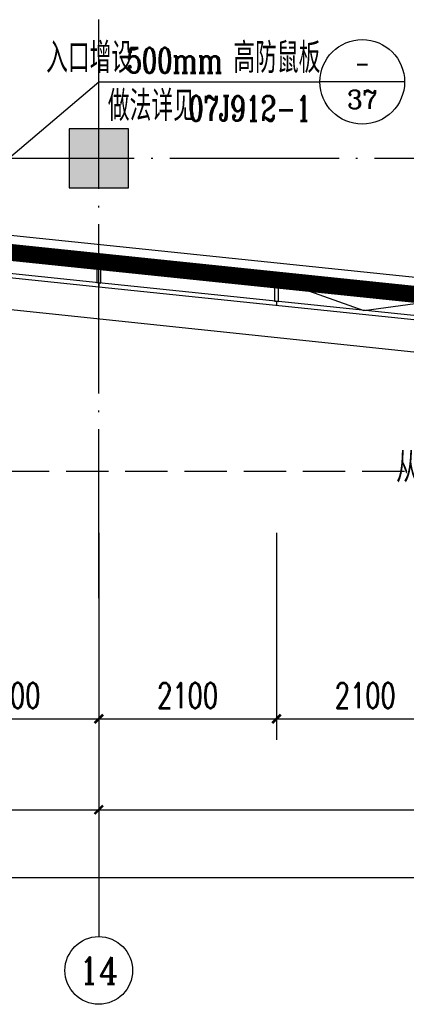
# Model space of a CAD drawing. Extents: x 797781 to 1255204, y 21234 to 1024248.
# Tile 165 of 256: x 971173 to 975743, y 171579 to 183218. Entities that reach past the tile are written whole.
import ezdxf
from ezdxf.enums import TextEntityAlignment as Align

# ---------------------------------------------------------------- set-up
doc = ezdxf.new("R2010")
doc.units = 0
doc.header["$LTSCALE"] = 1000
doc.header["$MEASUREMENT"] = 0
for name, pattern in [('230303生产综合楼-平面图_t8$0$DASH', [0.35, 0.25, -0.1]), ('230303生产综合楼-平面图_t8$0$DOTE', [2.42, 2, -0.2, 0.02, -0.2]), ('__DASH', [0.35, 0.25, -0.1])]:
    doc.linetypes.add(name, pattern=pattern)
for name, color, linetype in [('230303生产综合楼-平面图_t8$0$3T_WOOD', 21, 'Continuous'), ('230303生产综合楼-平面图_t8$0$AXIS', 3, 'Continuous'), ('230303生产综合楼-平面图_t8$0$AXIS_TEXT', 7, 'Continuous'), ('230303生产综合楼-平面图_t8$0$COLUMN', 40, 'Continuous'), ('230303生产综合楼-平面图_t8$0$CURTWALL', 4, 'Continuous'), ('230303生产综合楼-平面图_t8$0$DOTE', 1, '230303生产综合楼-平面图_t8$0$DOTE'), ('230303生产综合楼-平面图_t8$0$PUB_HATCH', 8, 'Continuous'), ('230303生产综合楼-平面图_t8$0$PUB_TEXT', 7, 'Continuous'), ('230303生产综合楼-平面图_t8$0$轮廓', 2, 'Continuous'), ('AXIS_TEXT', 7, 'Continuous'), ('DIM_IDEN', 3, 'Continuous'), ('PUB_HATCH', 8, 'Continuous'), ('PUB_TEXT', 7, 'Continuous')]:
    doc.layers.add(name, color=color, linetype=linetype)
doc.styles.add('230303生产综合楼-平面图_t8$0$_TCH_AXIS', font='COMPLEX', dxfattribs={"bigfont": 'GBCBIG'})
doc.styles.add('230303生产综合楼-平面图_t8$0$_TCH_DIM', font='SIMPLEX', dxfattribs={"bigfont": 'GBCBIG'})
doc.styles.add('230303生产综合楼-平面图_T8$0$_TCH_DIM_T3', font='SIMPLEX', dxfattribs={"width": 0.705882, "bigfont": 'GBCBIG'})
doc.styles.add('_TCH_DIM', font='SIMPLEX', dxfattribs={"bigfont": 'GBCBIG'})
doc.styles.add('_TCH_LABEL', font='COMPLEX', dxfattribs={"bigfont": 'GBCBIG'})
doc.styles.add('COMPLEX', font='COMPLEX')
doc.dimstyles.new('230303生产综合楼-平面图_T8$0$_TCH_ARCH&&100', dxfattribs={"dimtxt": 297.5, "dimasz": 100, "dimexe": 250, "dimexo": 300, "dimgap": 126.25, "dimtad": 1, "dimdec": 0, "dimzin": 0, "dimdsep": 46, "dimtxsty": '230303生产综合楼-平面图_T8$0$_TCH_DIM_T3', "dimblk": '230303生产综合楼-平面图_t8$0$_ArchTick', "dimcen": 0.09, "dimclrt": 7, "dimazin": 2, "dimtfac": 1, "dimtdec": 0, "dimtix": 1, "dimtmove": 2, "dimatfit": 3, "dimfxl": 1, "dimtolj": 1, "dimtzin": 0, "dimarcsym": 0})

# ---------------------------------------------------------------- blocks, each defined once
blk = doc.blocks.new('AQ1')
at = {"color": 6, "linetype": '__DASH', "ltscale": 4, "const_width": 200}
blk.add_lwpolyline([(1176700, 166553), (1159915, 168295), (1151500, 168295)], dxfattribs=at)
at = {"layer": 'PUB_TEXT', "style": '_TCH_DIM'}
blk.add_text('从本层楼地面建筑标高起', height=357.45, dxfattribs=at).set_placement((1171816, 164813))
blk = doc.blocks.new('230303生产综合楼-平面图_t8$0$2FND')
at = {"layer": '230303生产综合楼-平面图_t8$0$PUB_TEXT', "style": '230303生产综合楼-平面图_t8$0$_TCH_DIM'}
blk.add_text('梁下开洞', height=357.45, dxfattribs=at).set_placement((631014.8, -12891.8))
blk = doc.blocks.new('230303生产综合楼-平面图_t8$0$1WZST')
at = {"layer": '230303生产综合楼-平面图_t8$0$3T_WOOD'}
for points in [[(961557, -20065), (961607, -20071), (961607, -19819), (961557, -19814)], [(963657, -20283), (963707, -20289), (963707, -20037), (963657, -20032)]]:
    blk.add_lwpolyline(points, close=True, dxfattribs=at)
for points in [[(961582, -20068), (961582, -20118)], [(963682, -20286), (963682, -20336)]]:
    blk.add_lwpolyline(points, dxfattribs=at)
blk = doc.blocks.new('230303生产综合楼-平面图_t8$0$_ArchTick')
at = {"color": 0, "linetype": 'ByBlock', "const_width": 0.3}
blk.add_lwpolyline([(-0.5, -0.5), (0.5, 0.5)], dxfattribs=at)
blk = doc.blocks.new('*D1491')
at = {"layer": '230303生产综合楼-平面图_t8$0$AXIS', "color": 0, "lineweight": -2, "transparency": 16777216}
for p, q in [((970008, 177154), (970008, 174704)), ((972108, 177154), (972108, 174704)), ((970008, 174954), (972108, 174954))]:
    blk.add_line(p, q, dxfattribs=at)
at = {"layer": 'Defpoints', "color": 0, "transparency": 16777216}
for p in [(970008, 177454), (972108, 177454), (972108, 174954)]:
    blk.add_point(p, dxfattribs=at)
at = {"layer": '230303生产综合楼-平面图_t8$0$AXIS', "color": 0, "lineweight": -2, "transparency": 16777216, "xscale": 100, "yscale": 100, "zscale": 100, "rotation": 180}
blk.add_blockref('230303生产综合楼-平面图_t8$0$_ArchTick', (970008, 174954), dxfattribs=at)
at = {"layer": '230303生产综合楼-平面图_t8$0$AXIS', "color": 0, "lineweight": -2, "transparency": 16777216, "xscale": 100, "yscale": 100, "zscale": 100}
blk.add_blockref('230303生产综合楼-平面图_t8$0$_ArchTick', (972108, 174954), dxfattribs=at)
at = {"layer": '230303生产综合楼-平面图_t8$0$AXIS', "color": 7, "transparency": 16777216, "insert": (971058, 175229), "char_height": 297.5, "attachment_point": 5, "style": '230303生产综合楼-平面图_T8$0$_TCH_DIM_T3'}
blk.add_mtext('\\A1;2100', dxfattribs=at)
blk = doc.blocks.new('*D1492')
at = {"layer": '230303生产综合楼-平面图_t8$0$AXIS', "color": 0, "lineweight": -2, "transparency": 16777216}
for p, q in [((972108, 177154), (972108, 174704)), ((974208, 177154), (974208, 174704)), ((972108, 174954), (974208, 174954))]:
    blk.add_line(p, q, dxfattribs=at)
at = {"layer": 'Defpoints', "color": 0, "transparency": 16777216}
for p in [(972108, 177454), (974208, 177454), (974208, 174954)]:
    blk.add_point(p, dxfattribs=at)
at = {"layer": '230303生产综合楼-平面图_t8$0$AXIS', "color": 0, "lineweight": -2, "transparency": 16777216, "xscale": 100, "yscale": 100, "zscale": 100, "rotation": 180}
blk.add_blockref('230303生产综合楼-平面图_t8$0$_ArchTick', (972108, 174954), dxfattribs=at)
at = {"layer": '230303生产综合楼-平面图_t8$0$AXIS', "color": 0, "lineweight": -2, "transparency": 16777216, "xscale": 100, "yscale": 100, "zscale": 100}
blk.add_blockref('230303生产综合楼-平面图_t8$0$_ArchTick', (974208, 174954), dxfattribs=at)
at = {"layer": '230303生产综合楼-平面图_t8$0$AXIS', "color": 7, "transparency": 16777216, "insert": (973158, 175229), "char_height": 297.5, "attachment_point": 5, "style": '230303生产综合楼-平面图_T8$0$_TCH_DIM_T3'}
blk.add_mtext('\\A1;2100', dxfattribs=at)
blk = doc.blocks.new('*D1493')
at = {"layer": '230303生产综合楼-平面图_t8$0$AXIS', "color": 0, "lineweight": -2, "transparency": 16777216}
for p, q in [((974208, 177154), (974208, 174704)), ((976308, 177154), (976308, 174704)), ((974208, 174954), (976308, 174954))]:
    blk.add_line(p, q, dxfattribs=at)
at = {"layer": 'Defpoints', "color": 0, "transparency": 16777216}
for p in [(974208, 177454), (976308, 177454), (976308, 174954)]:
    blk.add_point(p, dxfattribs=at)
at = {"layer": '230303生产综合楼-平面图_t8$0$AXIS', "color": 0, "lineweight": -2, "transparency": 16777216, "xscale": 100, "yscale": 100, "zscale": 100, "rotation": 180}
blk.add_blockref('230303生产综合楼-平面图_t8$0$_ArchTick', (974208, 174954), dxfattribs=at)
at = {"layer": '230303生产综合楼-平面图_t8$0$AXIS', "color": 0, "lineweight": -2, "transparency": 16777216, "xscale": 100, "yscale": 100, "zscale": 100}
blk.add_blockref('230303生产综合楼-平面图_t8$0$_ArchTick', (976308, 174954), dxfattribs=at)
at = {"layer": '230303生产综合楼-平面图_t8$0$AXIS', "color": 7, "transparency": 16777216, "insert": (975258, 175229), "char_height": 297.5, "attachment_point": 5, "style": '230303生产综合楼-平面图_T8$0$_TCH_DIM_T3'}
blk.add_mtext('\\A1;2100', dxfattribs=at)
blk = doc.blocks.new('*D1510')
at = {"layer": '230303生产综合楼-平面图_t8$0$AXIS', "color": 0, "lineweight": -2, "transparency": 16777216}
for p, q in [((963708, 176079), (963708, 173629)), ((972108, 176079), (972108, 173629)), ((963708, 173879), (972108, 173879))]:
    blk.add_line(p, q, dxfattribs=at)
at = {"layer": 'Defpoints', "color": 0, "transparency": 16777216}
for p in [(963708, 176379), (972108, 176379), (972108, 173879)]:
    blk.add_point(p, dxfattribs=at)
at = {"layer": '230303生产综合楼-平面图_t8$0$AXIS', "color": 0, "lineweight": -2, "transparency": 16777216, "xscale": 100, "yscale": 100, "zscale": 100, "rotation": 180}
blk.add_blockref('230303生产综合楼-平面图_t8$0$_ArchTick', (963708, 173879), dxfattribs=at)
at = {"layer": '230303生产综合楼-平面图_t8$0$AXIS', "color": 0, "lineweight": -2, "transparency": 16777216, "xscale": 100, "yscale": 100, "zscale": 100}
blk.add_blockref('230303生产综合楼-平面图_t8$0$_ArchTick', (972108, 173879), dxfattribs=at)
at = {"layer": '230303生产综合楼-平面图_t8$0$AXIS', "color": 7, "transparency": 16777216, "insert": (967908, 174154), "char_height": 297.5, "attachment_point": 5, "style": '230303生产综合楼-平面图_T8$0$_TCH_DIM_T3'}
blk.add_mtext('\\A1;8400', dxfattribs=at)
blk = doc.blocks.new('*D1511')
at = {"layer": '230303生产综合楼-平面图_t8$0$AXIS', "color": 0, "lineweight": -2, "transparency": 16777216}
for p, q in [((972108, 176079), (972108, 173629)), ((980508, 176079), (980508, 173629)), ((972108, 173879), (980508, 173879))]:
    blk.add_line(p, q, dxfattribs=at)
at = {"layer": 'Defpoints', "color": 0, "transparency": 16777216}
for p in [(972108, 176379), (980508, 176379), (980508, 173879)]:
    blk.add_point(p, dxfattribs=at)
at = {"layer": '230303生产综合楼-平面图_t8$0$AXIS', "color": 0, "lineweight": -2, "transparency": 16777216, "xscale": 100, "yscale": 100, "zscale": 100, "rotation": 180}
blk.add_blockref('230303生产综合楼-平面图_t8$0$_ArchTick', (972108, 173879), dxfattribs=at)
at = {"layer": '230303生产综合楼-平面图_t8$0$AXIS', "color": 0, "lineweight": -2, "transparency": 16777216, "xscale": 100, "yscale": 100, "zscale": 100}
blk.add_blockref('230303生产综合楼-平面图_t8$0$_ArchTick', (980508, 173879), dxfattribs=at)
at = {"layer": '230303生产综合楼-平面图_t8$0$AXIS', "color": 7, "transparency": 16777216, "insert": (976308, 174154), "char_height": 297.5, "attachment_point": 5, "style": '230303生产综合楼-平面图_T8$0$_TCH_DIM_T3'}
blk.add_mtext('\\A1;8400', dxfattribs=at)
blk = doc.blocks.new('*D1514')
at = {"layer": '230303生产综合楼-平面图_t8$0$AXIS', "color": 0, "lineweight": -2, "transparency": 16777216}
for p, q in [((895858, 176079), (895858, 172829)), ((989558, 176079), (989558, 172829)), ((895858, 173079), (989558, 173079))]:
    blk.add_line(p, q, dxfattribs=at)
at = {"layer": 'Defpoints', "color": 0, "transparency": 16777216}
for p in [(895858, 176379), (989558, 176379), (989558, 173079)]:
    blk.add_point(p, dxfattribs=at)
at = {"layer": '230303生产综合楼-平面图_t8$0$AXIS', "color": 0, "lineweight": -2, "transparency": 16777216, "xscale": 100, "yscale": 100, "zscale": 100, "rotation": 180}
blk.add_blockref('230303生产综合楼-平面图_t8$0$_ArchTick', (895858, 173079), dxfattribs=at)
at = {"layer": '230303生产综合楼-平面图_t8$0$AXIS', "color": 0, "lineweight": -2, "transparency": 16777216, "xscale": 100, "yscale": 100, "zscale": 100}
blk.add_blockref('230303生产综合楼-平面图_t8$0$_ArchTick', (989558, 173079), dxfattribs=at)
at = {"layer": '230303生产综合楼-平面图_t8$0$AXIS', "color": 7, "transparency": 16777216, "insert": (942708, 173354), "char_height": 297.5, "attachment_point": 5, "style": '230303生产综合楼-平面图_T8$0$_TCH_DIM_T3'}
blk.add_mtext('\\A1;93700', dxfattribs=at)
blk = doc.blocks.new('_AXISO')
blk.add_circle((0, 0), 0.5)
at = {"layer": 'AXIS_TEXT', "style": 'COMPLEX', "width": 1.041667}
blk.add_attdef('A', text='', height=0.56, dxfattribs=at).set_placement((-0.25, -0.28), (0.25, -0.28), align=Align.FIT)
blk = doc.blocks.new('_FZH')
blk.add_lwpolyline([(-0.5, -0.5), (0.5, -0.5), (0.5, 0.5), (-0.5, 0.5)], close=True)
at = {"layer": 'PUB_HATCH'}
blk.add_solid([(-0.5, -0.5), (0.5, -0.5), (-0.5, 0.5), (0.5, 0.5)], dxfattribs=at)

msp = doc.modelspace()

# ---------------------------------------------------------------- linework, layer by layer
at = {"layer": '230303生产综合楼-平面图_t8$0$AXIS'}
msp.add_line((972108, 176379.2), (972108, 172379.2), dxfattribs=at)
at = {"layer": '230303生产综合楼-平面图_t8$0$CURTWALL'}
for points in [[(989258, 187429.2), (989258, 178578.7), (963723.5, 181229.2), (945508, 181229.2)], [(989508, 185779.2), (989508, 178301.4), (972108, 180107.5)], [(989558, 185779.2), (989558, 178246), (972108, 180057.2)], [(972107, 180107.6), (969995.8, 180326.8)], [(972108, 180057.2), (969990.9, 180277)], [(974233, 180138), (975240.3, 179780.7), (976283, 179922.4)]]:
    msp.add_lwpolyline(points, dxfattribs=at)
at = {"layer": '230303生产综合楼-平面图_t8$0$DOTE'}
for p, q in [((972108, 176379.2), (972108, 207979.2)), ((895508, 181579.2), (989908, 181579.2))]:
    msp.add_line(p, q, dxfattribs=at)
at = {"layer": '230303生产综合楼-平面图_t8$0$PUB_HATCH', "color": 8}
msp.add_lwpolyline([(982608, 179470), (963733.9, 181429.2), (945508, 181429.2)], dxfattribs=at)
at = {"layer": '230303生产综合楼-平面图_t8$0$轮廓', "linetype": '230303生产综合楼-平面图_t8$0$DASH', "ltscale": 2}
msp.add_lwpolyline([(895458, 180598.9), (921321.3, 177879.2), (989958, 177879.2)], dxfattribs=at)
at = {"layer": 'DIM_IDEN'}
for p, q in [((969793.3, 180518), (972108, 182482.9)), ((972108, 182482.9), (974722.8, 182482.9)), ((975722.8, 182482.9), (974722.8, 182482.9))]:
    msp.add_line(p, q, dxfattribs=at)
msp.add_circle((975222.8, 182482.9), 500, dxfattribs=at)
at = {"layer": 'PUB_HATCH'}
msp.add_lwpolyline([(895458, 208379.2), (964094.7, 208379.2), (989958, 205659.4), (989958, 177801.7), (964021.3, 180529.2), (895458, 180529.2)], close=True, dxfattribs=at)

# ---------------------------------------------------------------- block references
for name, p in [('230303生产综合楼-平面图_t8$0$2FND', (338993.7, 194449.5)), ('AQ1', (-196191.7, 12934.1)), ('230303生产综合楼-平面图_t8$0$1WZST', (10526.3, 200175.3))]:
    msp.add_blockref(name, p)
at = {"layer": '230303生产综合楼-平面图_t8$0$AXIS'}
ref = msp.add_blockref('_AXISO', (972108, 171979.2), dxfattribs=dict(at, xscale=800, yscale=800, zscale=800))
ref.add_attrib('A', '14', dxfattribs={"layer": '230303生产综合楼-平面图_t8$0$AXIS_TEXT', "ltscale": 2, "height": 314.07, "style": '230303生产综合楼-平面图_t8$0$_TCH_AXIS'}).set_placement((971876.2, 171822.1), (972339.8, 171822.1), align=Align.FIT)
at = {"layer": '230303生产综合楼-平面图_t8$0$COLUMN', "xscale": 700, "yscale": 700, "zscale": 700, "rotation": 270}
msp.add_blockref('_FZH', (972108, 181579.2), dxfattribs=at)

# ---------------------------------------------------------------- texts
at = {"layer": 'PUB_TEXT', "style": '_TCH_LABEL'}
for s, p in [('入口增设', (971485, 182587.9)), ('高防鼠板', (973698.1, 182587.9)), ('做法详见', (972214.6, 182020.5))]:
    msp.add_text(s, height=357.45, dxfattribs=at).set_placement(p)
at = {"layer": 'PUB_TEXT', "style": '_TCH_LABEL', "width": 0.705882}
for s, p in [('500mm', (972438.1, 182587.9)), ('07J912-1', (973167.8, 182020.5))]:
    msp.add_text(s, height=297.5, dxfattribs=at).set_placement(p)
at = {"layer": 'PUB_TEXT', "style": '_TCH_LABEL', "width": 0.777778}
msp.add_text('-', height=261, dxfattribs=at).set_placement((975135.8, 182575.5), (975309.8, 182575.5), align=Align.FIT)
at = {"layer": 'PUB_TEXT', "style": '_TCH_LABEL'}
msp.add_text('37', height=219.66, dxfattribs=at).set_placement((975045, 182164.2), (975400.6, 182164.2), align=Align.FIT)

# ---------------------------------------------------------------- dimensions: what is measured, and where the dimension line sits
at = {"layer": '230303生产综合楼-平面图_t8$0$AXIS'}
for p1, p2, distance, picture, middle in [((970008, 177454.2), (972108, 177454.2), -2500, '*D1491', (971058, 175229.2)), ((972108, 177454.2), (974208.1, 177454.2), -2500, '*D1492', (973158.1, 175229.2)), ((974208.1, 177454.2), (976308, 177454.2), -2500, '*D1493', (975258.1, 175229.2)), ((895858, 176379.2), (989558, 176379.2), -3300, '*D1514', (942708, 173354.2)), ((963708, 176379.2), (972108, 176379.2), -2500, '*D1510', (967908, 174154.2)), ((972108, 176379.2), (980508, 176379.2), -2500, '*D1511', (976308, 174154.2))]:
    dim = msp.add_aligned_dim(p1=p1, p2=p2, distance=distance, dimstyle='230303生产综合楼-平面图_T8$0$_TCH_ARCH&&100', dxfattribs=at)
    dim.commit()
    dim.dimension.update_dxf_attribs({"geometry": picture, "text_midpoint": middle})

doc.saveas('drawing.dxf')
